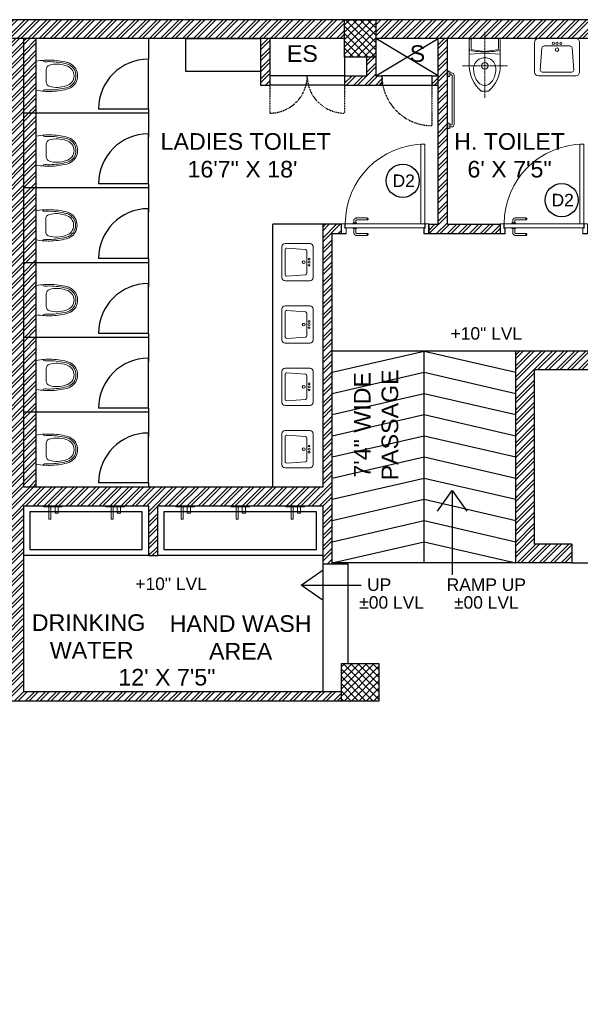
# Model space of a CAD drawing. Header units: inches. Extents: x 105152 to 158499, y 12149 to 30915.
# Tile 93 of 256: x 126751 to 127021, y 17878 to 18352. Entities that reach past the tile are written whole.
import ezdxf

# ---------------------------------------------------------------- set-up
doc = ezdxf.new("R2010")
doc.units = ezdxf.units.IN
doc.header["$MEASUREMENT"] = 0
doc.linetypes.add('CENTER', pattern=[50.8, 31.75, -6.35, 6.35, -6.35])
doc.linetypes.add('HIDDEN', pattern=[0.375, 0.25, -0.125])
doc.layers.add('PD_025_TEXT', color=61, linetype='Continuous')
doc.layers.add('PD_BASE', color=8, linetype='Continuous', transparency=0.5)
doc.layers.add('PD_DOOR', color=42, linetype='Continuous', lineweight=25)
doc.styles.get("Standard").update_dxf_attribs({"font": 'arial.ttf', "height": 6})
doc.styles.add('style1', font='arial.ttf', dxfattribs={"height": 500})
doc.dimstyles.new('ISO-10', dxfattribs={"dimtxt": 6, "dimasz": 0.5, "dimexe": 1.25, "dimexo": 0.625, "dimtad": 1, "dimtoh": 1, "dimdec": 1, "dimlunit": 4, "dimtxsty": 'Standard', "dimblk": 'ARCHTICK', "dimcen": 2.5, "dimclrt": 3, "dimadec": 0, "dimazin": 0, "dimtfac": 1, "dimtdec": 1, "dimtmove": 1, "dimatfit": 3, "dimfxl": 1, "dimarcsym": 0})
pattern_1 = [(45, (271611.2745, 44121.918), (-1.767766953, 1.767766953), []), (135, (271611.2745, 44121.918), (-1.767766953, -1.767766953), [])]

# ---------------------------------------------------------------- blocks, each defined once
blk = doc.blocks.new('_ArchTick')
at = {"color": 0, "linetype": 'ByBlock', "const_width": 0.15}
blk.add_lwpolyline([(-0.5, -0.5), (0.5, 0.5)], dxfattribs=at)
blk = doc.blocks.new('door 1')
at = {"layer": 'PD_DOOR', "color": 251, "lineweight": 5}
for p, q in [((159756, 15338), (159696, 15338)), ((159696, 15338), (159696, 15313)), ((159696, 15313), (159696, 15338)), ((159696, 15338), (159756, 15338)), ((159696, 15213), (159696, 15338)), ((159696, 15313), (159698, 15313)), ((159698, 15313), (159696, 15313)), ((159698, 15313), (159698, 15336)), ((159698, 15336), (159754, 15336)), ((159754, 15336), (159698, 15336)), ((159698, 15336), (159698, 15313)), ((159754, 15336), (159754, 15268)), ((159754, 15268), (159754, 15336)), ((159756, 15266), (159756, 15338)), ((159756, 15338), (159756, 15266)), ((160473, 15356), (160473, 15360)), ((160473, 15360), (160473, 15356)), ((160603, 15360), (160473, 15360)), ((160473, 15360), (160473, 15336)), ((160473, 15360), (160473, 15360)), ((160473, 15335), (160473, 15360)), ((160473, 15335), (160473, 15339)), ((160473, 15339), (160473, 15335)), ((160473, 15336), (160473, 15335)), ((160473, 15335), (160603, 15335)), ((160605, 15273), (160605, 15263)), ((160622, 15273), (160605, 15273)), ((160605, 15273), (160622, 15273)), ((160615, 15323), (160615, 15273)), ((160640, 15273), (160615, 15273)), ((160615, 15273), (160622, 15273)), ((160622, 15273), (160625, 15273)), ((160625, 15273), (160628, 15273)), ((160628, 15273), (160631, 15273)), ((160628, 15273), (160650, 15273)), ((160631, 15273), (160634, 15273)), ((160634, 15273), (160640, 15273)), ((160650, 15273), (160634, 15273)), ((160640, 15273), (160640, 15323)), ((160650, 15263), (160650, 15273)), ((160796, 15338), (160736, 15338)), ((160736, 15338), (160736, 15266)), ((160736, 15266), (160736, 15338)), ((160736, 15338), (160796, 15338)), ((160738, 15268), (160738, 15336)), ((160738, 15336), (160794, 15336)), ((160794, 15336), (160738, 15336)), ((160738, 15336), (160738, 15268)), ((160794, 15336), (160794, 15313)), ((160794, 15313), (160794, 15336)), ((160794, 15313), (160796, 15313)), ((160796, 15313), (160794, 15313)), ((160796, 15313), (160796, 15338)), ((160796, 15338), (160796, 15313)), ((160796, 15338), (160796, 15213)), ((159698, 15238), (159696, 15238)), ((159696, 15238), (159696, 15213)), ((159696, 15213), (159696, 15238)), ((159696, 15238), (159698, 15238)), ((159696, 15213), (159741, 15213)), ((159741, 15213), (159696, 15213)), ((159696, 15213), (159744, 15213)), ((159744, 15213), (159696, 15213)), ((159698, 15215), (159698, 15238)), ((159698, 15238), (159698, 15215)), ((159739, 15215), (159698, 15215)), ((159698, 15215), (159739, 15215)), ((159754, 15268), (159739, 15268)), ((159739, 15268), (159739, 15215)), ((159739, 15215), (159739, 15268)), ((159739, 15268), (159754, 15268)), ((159741, 15213), (159741, 15266)), ((159741, 15266), (159756, 15266)), ((159756, 15266), (159741, 15266)), ((159741, 15266), (159741, 15213)), ((160748, 15263), (159744, 15263)), ((159744, 15263), (159744, 15213)), ((160748, 15263), (159744, 15263)), ((159744, 15263), (159744, 15213)), ((159794, 15213), (159744, 15213)), ((159744, 15213), (159744, 14209)), ((159744, 15213), (160748, 15213)), ((159744, 15213), (159794, 15213)), ((159744, 15213), (159794, 15213)), ((159794, 15213), (159744, 15213)), ((159794, 14209), (159794, 15213)), ((159794, 15213), (160748, 15213)), ((159794, 15213), (160748, 15213)), ((160748, 15213), (159794, 15213)), ((160473, 15165), (160473, 15161)), ((160473, 15161), (160473, 15165)), ((160603, 15165), (160473, 15165)), ((160473, 15165), (160473, 15141)), ((160473, 15165), (160473, 15165)), ((160473, 15140), (160473, 15165)), ((160650, 15263), (160605, 15263)), ((160605, 15263), (160650, 15263)), ((160605, 15213), (160605, 15203)), ((160605, 15213), (160650, 15213)), ((160639, 15213), (160605, 15213)), ((160605, 15203), (160650, 15203)), ((160650, 15203), (160605, 15203)), ((160615, 15203), (160615, 15178)), ((160615, 15203), (160640, 15203)), ((160640, 15203), (160615, 15203)), ((160618, 15268), (160618, 15263)), ((160638, 15268), (160618, 15268)), ((160618, 15268), (160638, 15268)), ((160638, 15263), (160618, 15263)), ((160618, 15263), (160638, 15263)), ((160618, 15213), (160618, 15208)), ((160618, 15213), (160638, 15213)), ((160618, 15213), (160618, 15213)), ((160638, 15213), (160618, 15213)), ((160618, 15208), (160638, 15208)), ((160638, 15208), (160618, 15208)), ((160638, 15263), (160638, 15268)), ((160638, 15208), (160638, 15213)), ((160650, 15213), (160639, 15213)), ((160640, 15178), (160640, 15203)), ((160650, 15203), (160650, 15213)), ((160736, 15266), (160751, 15266)), ((160751, 15266), (160736, 15266)), ((160753, 15268), (160738, 15268)), ((160738, 15268), (160753, 15268)), ((160748, 15213), (160748, 15263)), ((160748, 15263), (160748, 15213)), ((160748, 15213), (160796, 15213)), ((160796, 15213), (160748, 15213)), ((160751, 15266), (160751, 15213)), ((160751, 15213), (160751, 15266)), ((160751, 15213), (160796, 15213)), ((160796, 15213), (160751, 15213)), ((160753, 15215), (160753, 15268)), ((160753, 15268), (160753, 15215)), ((160794, 15215), (160753, 15215)), ((160753, 15215), (160794, 15215)), ((160796, 15238), (160794, 15238)), ((160794, 15238), (160794, 15215)), ((160794, 15215), (160794, 15238)), ((160794, 15238), (160796, 15238)), ((160796, 15213), (160796, 15238)), ((160796, 15238), (160796, 15213)), ((160473, 15144), (160473, 15140)), ((160473, 15140), (160473, 15144)), ((160473, 15141), (160473, 15140)), ((160473, 15140), (160603, 15140)), ((159744, 14209), (159794, 14209))]:
    blk.add_line(p, q, dxfattribs=at)
at = {"layer": 'PD_DOOR', "color": 251, "lineweight": 5, "flags": 128}
for points in [[(160460, 15348), (160460, 15348), (160460, 15349), (160461, 15349), (160461, 15350), (160461, 15350), (160461, 15351), (160461, 15351), (160461, 15352), (160461, 15352), (160461, 15353), (160462, 15353), (160462, 15353), (160462, 15354), (160462, 15354), (160463, 15355), (160463, 15355), (160463, 15356), (160464, 15356), (160464, 15356), (160464, 15357), (160465, 15357), (160465, 15357), (160465, 15358), (160466, 15358), (160466, 15358), (160467, 15358), (160467, 15359), (160467, 15359), (160468, 15359), (160468, 15359), (160469, 15359), (160469, 15360), (160470, 15360), (160470, 15360), (160471, 15360), (160471, 15360), (160472, 15360), (160472, 15360), (160473, 15360), (160473, 15360)], [(160473, 15335), (160472, 15335), (160472, 15335), (160471, 15335), (160471, 15335), (160470, 15335), (160470, 15336), (160469, 15336), (160469, 15336), (160469, 15336), (160468, 15336), (160468, 15336), (160467, 15337), (160467, 15337), (160466, 15337), (160466, 15337), (160465, 15338), (160465, 15338), (160465, 15338), (160464, 15339), (160464, 15339), (160464, 15339), (160463, 15340), (160463, 15340), (160463, 15340), (160462, 15341), (160462, 15341), (160462, 15342), (160462, 15342), (160461, 15343), (160461, 15343), (160461, 15344), (160461, 15344), (160461, 15345), (160461, 15345), (160461, 15346), (160461, 15346), (160460, 15347), (160460, 15347), (160460, 15348), (160460, 15348)], [(160640, 15323), (160640, 15324), (160640, 15326), (160640, 15327), (160640, 15329), (160640, 15330), (160639, 15332), (160639, 15333), (160639, 15334), (160638, 15336), (160637, 15337), (160637, 15339), (160636, 15340), (160635, 15341), (160635, 15343), (160634, 15344), (160633, 15345), (160632, 15346), (160631, 15347), (160630, 15348), (160629, 15350), (160628, 15351), (160627, 15352), (160626, 15352), (160624, 15353), (160623, 15354), (160622, 15355), (160621, 15356), (160619, 15356), (160618, 15357), (160617, 15358), (160615, 15358), (160614, 15359), (160612, 15359), (160611, 15359), (160609, 15360), (160608, 15360), (160606, 15360), (160605, 15360), (160603, 15360), (160603, 15360)], [(160603, 15335), (160603, 15335), (160604, 15335), (160604, 15335), (160605, 15335), (160605, 15335), (160606, 15335), (160606, 15335), (160607, 15335), (160607, 15334), (160608, 15334), (160608, 15334), (160609, 15334), (160609, 15333), (160610, 15333), (160610, 15333), (160610, 15333), (160611, 15332), (160611, 15332), (160612, 15332), (160612, 15331), (160612, 15331), (160613, 15331), (160613, 15330), (160613, 15330), (160613, 15329), (160614, 15329), (160614, 15329), (160614, 15328), (160614, 15328), (160615, 15327), (160615, 15327), (160615, 15326), (160615, 15326), (160615, 15325), (160615, 15325), (160615, 15324), (160615, 15324), (160615, 15323), (160615, 15323), (160615, 15323)], [(160460, 15153), (160460, 15153), (160460, 15154), (160461, 15154), (160461, 15155), (160461, 15155), (160461, 15156), (160461, 15156), (160461, 15157), (160461, 15157), (160461, 15158), (160462, 15158), (160462, 15158), (160462, 15159), (160462, 15159), (160463, 15160), (160463, 15160), (160463, 15161), (160464, 15161), (160464, 15161), (160464, 15162), (160465, 15162), (160465, 15162), (160465, 15163), (160466, 15163), (160466, 15163), (160467, 15163), (160467, 15164), (160467, 15164), (160468, 15164), (160468, 15164), (160469, 15164), (160469, 15165), (160470, 15165), (160470, 15165), (160471, 15165), (160471, 15165), (160472, 15165), (160472, 15165), (160473, 15165), (160473, 15165)], [(160473, 15140), (160472, 15140), (160472, 15140), (160471, 15140), (160471, 15140), (160470, 15140), (160470, 15141), (160469, 15141), (160469, 15141), (160469, 15141), (160468, 15141), (160468, 15141), (160467, 15142), (160467, 15142), (160466, 15142), (160466, 15142), (160465, 15143), (160465, 15143), (160465, 15143), (160464, 15144), (160464, 15144), (160464, 15144), (160463, 15145), (160463, 15145), (160463, 15145), (160462, 15146), (160462, 15146), (160462, 15147), (160462, 15147), (160461, 15148), (160461, 15148), (160461, 15149), (160461, 15149), (160461, 15150), (160461, 15150), (160461, 15151), (160461, 15151), (160460, 15152), (160460, 15152), (160460, 15153), (160460, 15153)], [(160603, 15140), (160604, 15140), (160606, 15140), (160607, 15140), (160609, 15141), (160610, 15141), (160612, 15141), (160613, 15142), (160615, 15142), (160616, 15143), (160618, 15143), (160619, 15144), (160620, 15144), (160622, 15145), (160623, 15146), (160624, 15147), (160625, 15148), (160627, 15148), (160628, 15149), (160629, 15150), (160630, 15152), (160631, 15153), (160632, 15154), (160633, 15155), (160634, 15156), (160634, 15157), (160635, 15159), (160636, 15160), (160637, 15161), (160637, 15163), (160638, 15164), (160638, 15165), (160639, 15167), (160639, 15168), (160640, 15170), (160640, 15171), (160640, 15173), (160640, 15174), (160640, 15176), (160640, 15177), (160640, 15178)], [(160615, 15178), (160615, 15177), (160615, 15177), (160615, 15176), (160615, 15176), (160615, 15175), (160615, 15175), (160615, 15174), (160615, 15174), (160615, 15173), (160614, 15173), (160614, 15172), (160614, 15172), (160614, 15171), (160614, 15171), (160613, 15171), (160613, 15170), (160613, 15170), (160612, 15169), (160612, 15169), (160612, 15169), (160611, 15168), (160611, 15168), (160611, 15168), (160610, 15167), (160610, 15167), (160609, 15167), (160609, 15167), (160608, 15166), (160608, 15166), (160607, 15166), (160607, 15166), (160607, 15166), (160606, 15166), (160606, 15165), (160605, 15165), (160605, 15165), (160604, 15165), (160604, 15165), (160603, 15165), (160603, 15165)]]:
    blk.add_lwpolyline(points, dxfattribs=at)
at = {"layer": 'PD_DOOR', "color": 251, "lineweight": 5}
blk.add_arc((159744, 15213), 1004, 270, 0, dxfattribs=at)
blk = doc.blocks.new('DOOR1')
at = {"color": 251, "xscale": 0.03818181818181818, "yscale": 0.03818181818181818, "zscale": 0.03818181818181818, "rotation": 90}
blk.add_blockref('door 1', (-2370.94, -8406.75), dxfattribs=at)
blk = doc.blocks.new('LV')
at = {"color": 251, "lineweight": 5}
for p, q in [((-305, 51), (-305, 459)), ((-254, 510), (254, 510)), ((-205, 127), (-226, 431)), ((-201, 458), (203, 458)), ((228, 431), (205, 127)), ((305, 459), (305, 51)), ((254, 0), (-254, 0)), ((180, 103), (-180, 103))]:
    blk.add_line(p, q, dxfattribs=at)
for centre, radius in [((0, 154), 23.6), ((-51, 67), 14.4), ((0, 67), 15.3), ((51, 67), 14.4)]:
    blk.add_circle(centre, radius, dxfattribs=at)
for centre, radius, start, end in [((-254, 459), 50.8, 90, 180), ((-201, 433), 25.4, 90, 184.2016), ((203, 433), 25.4, 355.4179, 90), ((254, 459), 50.8, 0, 90), ((-254, 51), 50.8, 180, 270), ((-180, 129), 25.4, 184.2016, 270), ((180, 129), 25.4, 270, 355.4179), ((254, 51), 50.8, 270, 0)]:
    blk.add_arc(centre, radius, start, end, dxfattribs=at)
blk = doc.blocks.new('XI')
at = {"color": 251, "linetype": 'CENTER', "lineweight": 5, "ltscale": 0.2}
for points in [[(-370, 300), (-370, -300)], [(-802, 0), (95, 0)]]:
    blk.add_lwpolyline(points, dxfattribs=at)
at = {"color": 251, "lineweight": 5}
for points in [[(-134, -210), (-370, -210, -0.218492), (-710, -50), (-710, 50, -0.218492), (-370, 210), (-134, 210)], [(0, 170, 0.414214), (-15, 185), (-131, 185, 0.379919), (-156, 163), (-175, 0), (-156, -163, 0.379919), (-131, -185), (-15, -185, 0.414214), (0, -170)]]:
    blk.add_lwpolyline(points, format="xyb", dxfattribs=at)
for points in [[(-418, 150, -1.051391), (-418, -150, -0.060335), (-499, -137, -0.081386), (-571, -103, -0.106971), (-621, -50, -0.136416), (-635, 0, -0.136416), (-621, 50, -0.106971), (-571, 103, -0.081386), (-499, 137, -0.060335)], [(0, -185), (0, 185, 0.414214), (-25, 210), (-134, 210, 0.379919), (-169, 179), (-176, 118, 0.059314), (-176, -118), (-169, -179, 0.379919), (-134, -210), (-25, -210, 0.414214)]]:
    blk.add_lwpolyline(points, format="xyb", close=True, dxfattribs=at)
blk.add_lwpolyline([(-215, 210), (-200, 0), (-215, -210)], dxfattribs=at)
blk.add_circle((-370, 0), 45, dxfattribs=at)
blk = doc.blocks.new('A$C07EA312C')
at = {"color": 251, "lineweight": 5}
for points in [[(0, 550), (0, 500), (10, 500, 0.414214), (20, 510), (20, 540, 0.414214), (10, 550)], [(0, 50), (0, 0), (10, 0, 0.414214), (20, 10), (20, 40, 0.414214), (10, 50)]]:
    blk.add_lwpolyline(points, format="xyb", close=True, dxfattribs=at)
for points in [[(20, 15), (35, 15, 0.414214), (60, 40), (60, 510, 0.414214), (35, 535), (20, 535)], [(20, 35), (35, 35, 0.414214), (40, 40), (40, 510, 0.414214), (35, 515), (20, 515)]]:
    blk.add_lwpolyline(points, format="xyb", dxfattribs=at)
blk = doc.blocks.new('ta0p3456')
at = {"color": 251, "lineweight": 5, "ltscale": 12}
for points in [[(-4.5, 0), (4.5, 0), (4.5, -0.5), (-4.5, -0.5)], [(-1, -0.5), (-1, -6.5), (-2, -6.5), (-2, -0.5)], [(2.5, -0.5), (2.5, -3.5), (1, -3.5), (1, -0.5)]]:
    blk.add_lwpolyline(points, close=True, dxfattribs=at)
blk = doc.blocks.new('A$C24556D30')
at = {"color": 251, "lineweight": 5}
for p, q in [((170, 400), (170, 20)), ((300, 210), (300, 292)), ((300, 210), (300, 128))]:
    blk.add_line(p, q, dxfattribs=at)
for points in [[(280, 413, 0.02753), (170, 400, 0.02753)], [(570, 386, 0.054905), (350, 415, 0.054905)], [(565, 366, 0.054905), (350, 395, 0.054905)], [(300, 210), (300, 290, 0.704392)], [(300, 210), (300, 130, -0.704392)], [(170, 20, 0.02753), (280, 7, 0.02753)], [(565, 54, -0.054905), (350, 25, -0.054905)], [(570, 34, -0.054905), (350, 5, -0.054905)]]:
    blk.add_lwpolyline(points, format="xyb", dxfattribs=at)
for centre, radius, start, end in [((280, 413), 20, 184.5905, 273.8823), ((350, -585), 1000, 90, 94.0204), ((350, -585), 980, 90, 94.0204), ((360, 292), 60, 105.9249, 180), ((439, 15), 348, 69.701, 105.9249), ((530, 210), 135, 0, 77.2425), ((530, 210), 160, 60, 77.2425), ((530, 210), 180, 60, 77.2425), ((530, 210), 160, 0, 60), ((530, 210), 180, 0, 60), ((530, 210), 135, 282.7575, 0), ((530, 210), 160, 300, 0), ((530, 210), 180, 300, 0), ((280, 7), 20, 86.1177, 175.4095), ((350, 1005), 1000, 265.9796, 270), ((350, 1005), 980, 265.9796, 270), ((360, 128), 60, 180, 254.0751), ((439, 405), 348, 254.0751, 290.299), ((530, 210), 160, 282.7575, 300), ((530, 210), 180, 282.7575, 300)]:
    blk.add_arc(centre, radius, start, end, dxfattribs=at)

msp = doc.modelspace()

# ---------------------------------------------------------------- hatches: boundary and pattern name
at = {"layer": 'PD_BASE'}
h = msp.add_hatch(dxfattribs=at)
h.set_pattern_fill('ANSI32', color=256, scale=10)
h.set_pattern_definition([(45, (126173.841, 17518.1774), (-2.65165, 2.65165), []), (45, (126175.6088, 17518.1774), (-2.65165, 2.65165), [])])
h.paths.add_polyline_path([(126176.99, 17560.93), (126167.99, 17560.93), (126167.99, 17479.43), (126176.99, 17479.43)])
h.paths.add_polyline_path([(126538.49, 17413.43), (126368.99, 17413.43), (126368.99, 17404.43), (126538.49, 17404.43)])
h.paths.add_polyline_path([(126722.99, 17413.43), (126553.49, 17413.43), (126553.49, 17404.43), (126722.99, 17404.43)])
h.paths.add_polyline_path([(126176.99, 18277.43), (126167.99, 18277.43), (126167.99, 18195.93), (126176.99, 18195.93)])
h.paths.add_polyline_path([(126176.99, 18180.93), (126167.99, 18180.93), (126167.99, 18040.93), (126176.99, 18040.93)])
h.paths.add_polyline_path([(126176.99, 18025.93), (126167.99, 18025.93), (126167.99, 17885.93), (126176.99, 17885.93)])
h.paths.add_polyline_path([(126176.99, 17870.93), (126167.99, 17870.93), (126167.99, 17730.93), (126176.99, 17730.93)])
h.paths.add_polyline_path([(126176.99, 17715.93), (126167.99, 17715.93), (126167.99, 17575.93), (126176.99, 17575.93)])
h.paths.add_polyline_path([(127268.99, 18352.43), (127102.49, 18352.43), (127102.49, 18343.43), (127268.99, 18343.43)])
h.paths.add_polyline_path([(127087.49, 18352.43), (126922.49, 18352.43), (126922.49, 18343.43), (127087.49, 18343.43)])
h.paths.add_polyline_path([(126907.49, 18352.43), (126737.99, 18352.43), (126737.99, 18343.43), (126907.49, 18343.43)])
h.paths.add_polyline_path([(126722.99, 18352.43), (126553.49, 18352.43), (126553.49, 18343.43), (126722.99, 18343.43)])
h.paths.add_polyline_path([(126353.99, 18352.43), (126242.99, 18352.43), (126242.99, 18343.43), (126353.99, 18343.43)])
h.paths.add_polyline_path([(126227.99, 18352.43), (126167.99, 18352.43), (126167.99, 18292.43), (126176.99, 18292.43), (126176.99, 18343.43), (126227.99, 18343.43)])
h.paths.add_polyline_path([(126176.99, 17464.43), (126167.99, 17464.43), (126167.99, 17404.43), (126227.99, 17404.43), (126227.99, 17413.43), (126176.99, 17413.43)])
h.paths.add_polyline_path([(126353.99, 17413.43), (126242.99, 17413.43), (126242.99, 17404.43), (126353.99, 17404.43)])
h.paths.add_polyline_path([(126762.74, 17413.43), (126737.99, 17413.43), (126737.99, 17404.43), (126762.74, 17404.43)])
h.paths.add_polyline_path([(126907.49, 17413.43), (126882.74, 17413.43), (126882.74, 17404.43), (126907.49, 17404.43)])
h.paths.add_polyline_path([(126944.99, 17413.43), (126922.49, 17413.43), (126922.49, 17404.43), (126944.99, 17404.43)])
h.paths.add_polyline_path([(127087.49, 17413.43), (127064.99, 17413.43), (127064.99, 17404.43), (127087.49, 17404.43)])
h.paths.add_polyline_path([(127124.99, 17413.43), (127102.49, 17413.43), (127102.49, 17404.43), (127124.99, 17404.43)])
h.paths.add_polyline_path([(127268.99, 17413.43), (127244.99, 17413.43), (127244.99, 17404.43), (127268.99, 17404.43)])
h.paths.add_polyline_path([(127283.99, 17422.43), (127274.99, 17422.43)])
h.paths.add_polyline_path([(127283.99, 17560.93), (127274.99, 17560.93), (127274.99, 17422.43), (127283.99, 17422.43)])
h.paths.add_polyline_path([(127283.99, 17715.93), (127274.99, 17715.93), (127274.99, 17575.93), (127283.99, 17575.93)])
h.paths.add_polyline_path([(127283.99, 18025.93), (127274.99, 18025.93), (127274.99, 17730.93), (127283.99, 17730.93)])
h.paths.add_polyline_path([(127283.99, 18334.43), (127274.99, 18334.43), (127274.99, 18195.93), (127283.99, 18195.93)])
h.paths.add_polyline_path([(127265.99, 18192.93), (127160.99, 18192.93), (127160.99, 18183.93), (127265.99, 18183.93)])
h.paths.add_polyline_path([(127160.99, 18180.93), (127151.99, 18180.93), (127151.99, 18102.93), (127160.99, 18102.93)])
h.paths.add_polyline_path([(127151.99, 18192.93), (127079.99, 18192.93), (127079.99, 18183.93), (127151.99, 18183.93)])
h.paths.add_polyline_path([(127079.99, 18180.93), (127070.99, 18180.93), (127070.99, 18102.93), (127079.99, 18102.93)])
h.paths.add_polyline_path([(127070.99, 18192.93), (126989.99, 18192.93), (126989.99, 18090.93), (127016.99, 18090.93), (127016.99, 18099.93), (126998.99, 18099.93), (126998.99, 18183.93), (127070.99, 18183.93)])
h.paths.add_polyline_path([(127070.99, 18099.93), (127052.99, 18099.93), (127052.99, 18090.93), (127070.99, 18090.93)], flags=17)
h.paths.add_polyline_path([(127097.99, 18099.93), (127079.99, 18099.93), (127079.99, 18090.93), (127097.99, 18090.93)])
h.paths.add_polyline_path([(127151.99, 18099.93), (127133.99, 18099.93), (127133.99, 18090.93), (127151.99, 18090.93)])
h.paths.add_polyline_path([(127160.99, 18090.93), (127151.99, 18090.93), (127151.99, 18027.93), (127160.99, 18027.93)])
h.paths.add_polyline_path([(127283.99, 18041.93), (127274.99, 18041.93), (127274.99, 18040.93), (127283.99, 18040.93)])
h.paths.add_polyline_path([(127283.99, 18180.93), (127274.99, 18180.93), (127274.99, 18161.93), (127283.99, 18161.93)])
h.paths.add_polyline_path([(126405.74, 18343.43), (126405.74, 18352.43), (126368.99, 18352.43), (126368.99, 18343.43)])
h.paths.add_polyline_path([(126501.74, 18352.43), (126501.74, 18343.43), (126538.49, 18343.43), (126538.49, 18352.43)])
h = msp.add_hatch(dxfattribs=at)
h.set_pattern_fill('ANSI37', color=256, scale=20)
h.set_pattern_definition(pattern_1)
h.paths.add_polyline_path([(126922.49, 18352.43), (126907.49, 18352.43), (126907.49, 18334.43), (126922.49, 18334.43)])
h = msp.add_hatch(dxfattribs=at)
h.set_pattern_fill('ANSI32', color=256, scale=10)
h.set_pattern_definition([(45, (126733.2206, 18110.045), (-2.65165, 2.65165), []), (45, (126734.9884, 18110.045), (-2.65165, 2.65165), [])])
h.paths.add_polyline_path([(126743.99, 18112.13), (126700.74, 18112.13), (126700.74, 18107.63), (126743.99, 18107.63)])
h.paths.add_polyline_path([(126658.74, 18112.13), (126615.49, 18112.13), (126615.49, 18107.63), (126658.74, 18107.63)], flags=17)
h.paths.add_polyline_path([(126743.99, 18028.93), (126743.99, 18024.43), (126905.99, 18024.43), (126905.99, 18028.93), (126752.99, 18028.93), (126752.99, 18118.43), (126812.99, 18118.43), (126812.99, 18094.43), (126817.49, 18094.43), (126817.49, 18118.43), (126896.99, 18118.43), (126896.99, 18090.43), (126901.49, 18090.43), (126901.49, 18249.43), (126905.99, 18249.43), (126905.99, 18253.93), (126896.99, 18253.93), (126896.99, 18127.43), (126752.99, 18127.43), (126752.99, 18343.43), (126743.99, 18343.43)])
h.paths.add_polyline_path([(126688.49, 18019.49), (126692.99, 18019.49), (126692.99, 18024.43), (126701.99, 18024.43), (126701.99, 18028.93), (126615.49, 18028.93), (126615.49, 18184.43), (126538.49, 18184.43), (126538.49, 18179.93), (126610.99, 18179.93), (126610.99, 18028.93), (126554.99, 18028.93), (126554.99, 18024.43), (126688.49, 18024.43)])
h = msp.add_hatch(dxfattribs=at)
h.set_pattern_fill('ANSI32', color=256, scale=10)
h.set_pattern_definition([(45, (153297.4604, 36231.8138), (-2.65165043, 2.65165043), []), (45, (153299.228, 36231.8138), (-2.65165043, 2.65165043), [])])
h.paths.add_polyline_path([(126758.99, 18343.43), (126752.99, 18343.43), (126752.99, 18307.43), (126758.99, 18307.43)])
h.paths.add_polyline_path([(126758.99, 18307.43), (126752.99, 18307.43), (126752.99, 18271.43), (126758.99, 18271.43)])
h.paths.add_polyline_path([(126752.99, 18271.43), (126752.99, 18235.43), (126758.99, 18235.43), (126758.99, 18271.43)])
h.paths.add_polyline_path([(126758.99, 18235.43), (126752.99, 18235.43), (126752.99, 18199.43), (126758.99, 18199.43)])
h.paths.add_polyline_path([(126758.99, 18199.43), (126752.99, 18199.43), (126752.99, 18163.43), (126758.99, 18163.43)])
h.paths.add_polyline_path([(126758.99, 18163.43), (126752.99, 18163.43), (126752.99, 18127.43), (126758.99, 18127.43)])
h.paths.add_polyline_path([(127037.99, 18343.43), (127028.99, 18343.43), (127028.99, 18253.93), (127024.49, 18253.93), (127024.49, 18249.43), (127028.99, 18249.43), (127028.99, 18239.43), (127037.99, 18239.43)])
h.paths.add_polyline_path([(126956.99, 18343.43), (126952.49, 18343.43), (126952.49, 18253.93), (126947.99, 18253.93), (126947.99, 18249.43), (126982.49, 18249.43), (126982.49, 18253.93), (126956.99, 18253.93)])
h.paths.add_polyline_path([(126952.49, 18325.43), (126949.49, 18325.43), (126949.49, 18320.93), (126952.49, 18320.93)], flags=17)
h.paths.add_polyline_path([(126925.49, 18325.43), (126922.49, 18325.43), (126922.49, 18334.43), (126917.99, 18334.43), (126917.99, 18325.43), (126907.49, 18325.43), (126907.49, 18320.93), (126925.49, 18320.93)])
h.paths.add_polyline_path([(126871.49, 18343.43), (126866.99, 18343.43), (126866.99, 18327.43), (126866.99, 18320.93), (126871.49, 18320.93), (126871.49, 18325.43)])
h.paths.add_polyline_path([(127162.49, 18343.43), (127157.99, 18343.43), (127157.99, 18325.43), (127162.49, 18325.43)])
h = msp.add_hatch(dxfattribs=at)
h.set_pattern_fill('ANSI37', color=256, scale=20)
h.set_pattern_definition(pattern_1)
h.paths.add_polyline_path([(126923.99, 18042.43), (126923.99, 18024.43), (126905.99, 18024.43), (126905.99, 18042.43)])

# ---------------------------------------------------------------- linework, layer by layer
at = {"layer": 'PD_BASE', "lineweight": 30}
for p, q in [((127283.99, 18352.43), (126501.74, 18352.43)), ((126907.49, 18343.43), (126737.99, 18343.43)), ((126758.99, 18127.43), (126758.99, 18343.43)), ((126866.99, 18343.43), (126866.99, 18320.93)), ((126871.49, 18343.43), (126871.49, 18320.93)), ((127087.49, 18343.43), (126922.49, 18343.43)), ((126956.99, 18253.93), (126956.99, 18343.43)), ((126917.99, 18334.43), (126917.99, 18325.43)), ((126922.49, 18334.43), (126922.49, 18325.43)), ((126907.49, 18325.43), (126917.99, 18325.43)), ((126907.49, 18325.43), (126907.49, 18320.93)), ((126922.49, 18325.43), (126925.49, 18325.43)), ((126925.49, 18325.43), (126925.49, 18320.93)), ((126949.49, 18325.43), (126952.49, 18325.43)), ((126949.49, 18325.43), (126949.49, 18320.93)), ((126866.99, 18320.93), (126871.49, 18320.93)), ((126907.49, 18320.93), (126925.49, 18320.93)), ((126949.49, 18320.93), (126952.49, 18320.93)), ((126947.99, 18249.43), (126947.99, 18253.93)), ((126947.99, 18253.93), (126947.99, 18249.43)), ((126956.99, 18253.93), (126982.49, 18253.93)), ((126982.49, 18253.93), (126982.49, 18249.43)), ((126947.99, 18249.43), (126982.49, 18249.43)), ((126989.99, 18090.93), (126989.99, 18192.93)), ((127070.99, 18192.93), (126989.99, 18192.93)), ((126998.99, 18099.93), (126998.99, 18183.93)), ((127070.99, 18183.93), (126998.99, 18183.93)), ((127016.99, 18099.93), (126998.99, 18099.93)), ((127016.99, 18099.93), (127016.99, 18090.93)), ((127016.99, 18090.93), (126989.99, 18090.93))]:
    msp.add_line(p, q, dxfattribs=at)
at = {"layer": 'PD_BASE', "ltscale": 12}
for p, q in [((126812.99, 18343.43), (126812.99, 18333.43)), ((126922.49, 18325.43), (126952.49, 18343.43)), ((126952.49, 18325.43), (126922.49, 18343.43)), ((126907.49, 18334.43), (126907.49, 18325.43)), ((126812.99, 18309.43), (126812.99, 18333.43)), ((126907.49, 18325.43), (126871.49, 18325.43)), ((126949.49, 18325.43), (126925.49, 18325.43)), ((126907.49, 18320.93), (126871.49, 18320.93)), ((126925.49, 18320.93), (126949.49, 18320.93)), ((126812.99, 18307.43), (126752.99, 18307.43)), ((126812.99, 18309.43), (126788.99, 18309.43)), ((126812.99, 18309.43), (126812.99, 18295.8)), ((126812.99, 18309.43), (126812.99, 18297.43)), ((126812.99, 18273.43), (126812.99, 18297.43)), ((126812.99, 18273.43), (126788.99, 18273.43)), ((126812.99, 18273.43), (126812.99, 18259.8)), ((126812.99, 18273.43), (126812.99, 18261.43)), ((126812.99, 18271.43), (126752.99, 18271.43)), ((126812.99, 18237.43), (126812.99, 18261.43)), ((126872.99, 18127.43), (126872.99, 18253.93)), ((126896.99, 18253.93), (126872.99, 18253.93)), ((126812.99, 18235.43), (126752.99, 18235.43)), ((126812.99, 18237.43), (126788.99, 18237.43)), ((126812.99, 18237.43), (126812.99, 18223.8)), ((126812.99, 18237.43), (126812.99, 18225.43)), ((126812.99, 18201.43), (126812.99, 18225.43)), ((126812.99, 18199.43), (126752.99, 18199.43)), ((126812.99, 18201.43), (126788.99, 18201.43)), ((126812.99, 18201.43), (126812.99, 18187.8)), ((126812.99, 18201.43), (126812.99, 18189.43)), ((126812.99, 18165.43), (126812.99, 18189.43)), ((126812.99, 18165.43), (126788.99, 18165.43)), ((126812.99, 18165.43), (126812.99, 18151.8)), ((126812.99, 18165.43), (126812.99, 18153.43)), ((126812.99, 18163.43), (126752.99, 18163.43)), ((126812.99, 18129.43), (126812.99, 18153.43)), ((126812.99, 18129.43), (126788.99, 18129.43)), ((126812.99, 18129.43), (126812.99, 18127.43)), ((126812.99, 18094.43), (126752.99, 18094.43)), ((126896.99, 18094.43), (126817.49, 18094.43))]:
    msp.add_line(p, q, dxfattribs=at)
at = {"layer": 'PD_BASE', "linetype": 'HIDDEN', "ltscale": 0.2}
for p, q in [((126871.49, 18325.43), (126871.49, 18307.43)), ((126907.49, 18325.43), (126907.49, 18307.43)), ((126949.49, 18325.43), (126949.49, 18301.43))]:
    msp.add_line(p, q, dxfattribs=at)
at = {"layer": 'PD_BASE'}
for p, q in [((126989.99, 18192.93), (126901.49, 18192.93)), ((126945.74, 18090.93), (126945.74, 18192.93)), ((126896.99, 18090.43), (126896.99, 18028.93)), ((126989.99, 18090.93), (126901.49, 18090.93)), ((126901.49, 18090.43), (126908.99, 18090.43)), ((126908.99, 18090.43), (126908.99, 18042.43)), ((127016.99, 18090.93), (127052.99, 18090.93))]:
    msp.add_line(p, q, dxfattribs=at)
for points in [[(126922.49, 18334.43), (126907.49, 18334.43), (126907.49, 18352.43), (126922.49, 18352.43)], [(126923.99, 18042.43), (126923.99, 18024.43), (126905.99, 18024.43), (126905.99, 18042.43)]]:
    msp.add_lwpolyline(points, close=True, dxfattribs=at)
at = {"layer": 'PD_BASE', "lineweight": 30}
for points in [[(126905.99, 18028.93), (126752.99, 18028.93), (126752.99, 18118.43), (126812.99, 18118.43), (126812.99, 18094.43), (126817.49, 18094.43), (126817.49, 18118.43), (126896.99, 18118.43), (126896.99, 18090.43), (126901.49, 18090.43), (126901.49, 18249.43), (126905.99, 18249.43), (126905.99, 18253.93), (126896.99, 18253.93), (126896.99, 18127.43), (126752.99, 18127.43), (126752.99, 18343.43), (126743.99, 18343.43), (126743.99, 18028.93), (126743.99, 18028.93)], [(126947.99, 18253.93), (126952.49, 18253.93), (126952.49, 18343.43)], [(126905.99, 18024.43), (126743.99, 18024.43), (126743.99, 18028.93)]]:
    msp.add_lwpolyline(points, dxfattribs=at)
at = {"layer": 'PD_BASE', "ltscale": 12}
for points in [[(126830.99, 18343.43), (126866.99, 18343.43), (126866.99, 18327.43), (126830.99, 18327.43)], [(126755.99, 18097.43), (126809.99, 18097.43), (126809.99, 18115.43), (126755.99, 18115.43)], [(126820.49, 18097.43), (126893.99, 18097.43), (126893.99, 18115.43), (126820.49, 18115.43)]]:
    msp.add_lwpolyline(points, close=True, dxfattribs=at)
at = {"layer": 'PD_BASE'}
for points in [[(126901.49, 18182.73), (126945.74, 18192.93), (126989.99, 18182.73)], [(126901.49, 18172.53), (126945.74, 18182.73), (126989.99, 18172.53)], [(126901.49, 18162.33), (126945.74, 18172.53), (126989.99, 18162.33)], [(126901.49, 18152.13), (126945.74, 18162.33), (126989.99, 18152.13)], [(126901.49, 18141.93), (126945.74, 18152.13), (126989.99, 18141.93)], [(126901.49, 18131.73), (126945.74, 18141.93), (126989.99, 18131.73)], [(126901.49, 18121.53), (126945.74, 18131.73), (126989.99, 18121.53)], [(126901.49, 18111.33), (126945.74, 18121.53), (126989.99, 18111.33)], [(126901.49, 18101.13), (126945.74, 18111.33), (126989.99, 18101.13)], [(126901.49, 18090.93), (126945.74, 18101.13), (126989.99, 18090.93)]]:
    msp.add_lwpolyline(points, dxfattribs=at)
for centre in [(126935.48, 18274.88), (127012.03, 18265.57)]:
    msp.add_circle(centre, 8, dxfattribs=at)
at = {"layer": 'PD_BASE', "ltscale": 12}
for centre in [(126812.99, 18309.43), (126812.99, 18273.43), (126812.99, 18237.43), (126812.99, 18201.43), (126812.99, 18165.43), (126812.99, 18129.43)]:
    msp.add_arc(centre, 24, 90, 180, dxfattribs=at)
at = {"layer": 'PD_BASE', "linetype": 'HIDDEN', "ltscale": 0.2}
for centre, radius, start, end in [((126871.49, 18325.43), 18, 270, 0), ((126907.49, 18325.43), 18, 180, 270), ((126949.49, 18325.43), 24, 180, 270)]:
    msp.add_arc(centre, radius, start, end, dxfattribs=at)

# ---------------------------------------------------------------- block references
at = {"layer": 'PD_BASE', "ltscale": 12}
for name, p, xscale, yscale, zscale, rotation in [('XI', (126974.99, 18343.43), 0.03571428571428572, 0.03571428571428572, 0.03571428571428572, 90), ('LV', (127009.81, 18343.43), 0.03542840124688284, 0.03542840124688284, 0.03542840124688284, 180), ('A$C24556D30', (126752.73, 18333.16), -0.03684210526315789, 0.03684210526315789, 0.03684210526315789, 180), ('A$C24556D30', (126752.73, 18297.16), -0.03684210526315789, 0.03684210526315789, 0.03684210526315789, 180), ('A$C24556D30', (126752.51, 18261.16), -0.03684210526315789, 0.03684210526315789, 0.03684210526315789, 180), ('LV', (126892.37, 18235.68), 0.0295236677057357, 0.0295236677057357, 0.0295236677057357, 90), ('A$C24556D30', (126752.73, 18225.16), -0.03684210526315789, 0.03684210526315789, 0.03684210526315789, 180), ('LV', (126892.37, 18205.68), 0.0295236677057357, 0.0295236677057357, 0.0295236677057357, 90), ('A$C24556D30', (126752.73, 18189.16), -0.03684210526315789, 0.03684210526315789, 0.03684210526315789, 180), ('LV', (126892.37, 18175.68), 0.0295236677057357, 0.0295236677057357, 0.0295236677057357, 90), ('LV', (126892.37, 18145.68), 0.0295236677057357, 0.0295236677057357, 0.0295236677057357, 90), ('A$C24556D30', (126752.73, 18153.16), -0.03684210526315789, 0.03684210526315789, 0.03684210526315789, 180)]:
    msp.add_blockref(name, p, dxfattribs=dict(at, xscale=xscale, yscale=yscale, zscale=zscale, rotation=rotation))
at = {"layer": 'PD_BASE', "ltscale": 12, "xscale": 0.05, "yscale": 0.05, "zscale": 0.05}
msp.add_blockref('A$C07EA312C', (126957.24, 18300.08), dxfattribs=at)
at = {"layer": 'PD_BASE', "ltscale": 25, "rotation": 90.00000000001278}
for p in [(124638.72, 21205.99), (124715.22, 21205.99)]:
    msp.add_blockref('DOOR1', p, dxfattribs=at)
at = {"layer": 'PD_BASE', "ltscale": 12}
for p in [(126767.05, 18118.43), (126797.05, 18118.43), (126830.74, 18118.43), (126857.24, 18118.43), (126883.74, 18118.43)]:
    msp.add_blockref('ta0p3456', p, dxfattribs=at)

# ---------------------------------------------------------------- texts
at = {"layer": 'PD_025_TEXT', "char_height": 8, "attachment_point": 1, "style": 'style1'}
for s, insert, width in [('\\pxqc;ES', (126822.92, 18340.11), 128.4952), ('\\pxqc;S', (126878.34, 18340.11), 128.4952), ('\\pxqc; LADIES TOILET\\P16\'7" X 18\'', (126794.07, 18297.8), 128.4952), ('\\pxqc;H. TOILET\\P6\' X 7\'5"', (126922.68, 18297.8), 128.4952), ('\\pxqc;DRINKING\\P WATER', (126738.29, 18066.19), 91.7722), ('\\pxqc;HAND WASH \\PAREA', (126811.54, 18065.7), 91.7722), ('\\pxqc;12\' X 7\'5"', (126776.04, 18039.9), 91.7722)]:
    msp.add_mtext(s, dxfattribs=dict(at, insert=insert, width=width))
at = {"layer": 'PD_025_TEXT', "char_height": 6, "width": 137.3386, "attachment_point": 1}
for s, insert in [('\\pxqc;+10" LVL', (126907.08, 18204.39)), ('\\pxqc;+10" LVL', (126755.28, 18083.87)), ('\\pxqc;UP', (126855.5, 18083.44)), ('\\pxqc;RAMP UP', (126907.08, 18083.44)), ('\\pxqc;%%P00 LVL', (126861.46, 18074.89)), ('\\pxqc;%%P00 LVL', (126907.08, 18074.89))]:
    msp.add_mtext(s, dxfattribs=dict(at, insert=insert))
at = {"layer": 'PD_025_TEXT', "insert": (126911.97, 18093.13), "char_height": 8, "width": 128.4952, "attachment_point": 1, "rotation": 90, "style": 'style1'}
msp.add_mtext('\\pxqc;7\'4" WIDE\\PPASSAGE', dxfattribs=at)
at = {"layer": 'PD_BASE', "char_height": 8, "attachment_point": 1, "style": 'style1'}
for s, insert, width in [('\\pxqc;ES', (126822.92, 18340.11), 128.4952), ('\\pxqc;S', (126878.34, 18340.11), 128.4952), ('\\pxqc; LADIES TOILET\\P16\'7" X 18\'', (126794.07, 18297.8), 128.4952), ('\\pxqc;H. TOILET\\P6\' X 7\'5"', (126922.68, 18297.8), 128.4952), ('\\pxqc;DRINKING\\P WATER', (126738.29, 18066.19), 91.7722), ('\\pxqc;HAND WASH \\PAREA', (126811.54, 18065.7), 91.7722), ('\\pxqc;12\' X 7\'5"', (126776.04, 18039.9), 91.7722)]:
    msp.add_mtext(s, dxfattribs=dict(at, insert=insert, width=width))
at = {"layer": 'PD_BASE', "char_height": 6, "attachment_point": 1}
for s, insert, width in [('D2', (126930.61, 18277.91), 47.1418), ('D2', (127007.16, 18268.6), 47.1418), ('\\pxqc;+10" LVL', (126907.08, 18204.39), 137.3386), ('\\pxqc;+10" LVL', (126755.28, 18083.87), 137.3386), ('\\pxqc;UP', (126855.5, 18083.44), 137.3386), ('\\pxqc;RAMP UP', (126907.08, 18083.44), 137.3386), ('\\pxqc;%%P00 LVL', (126861.46, 18074.89), 137.3386), ('\\pxqc;%%P00 LVL', (126907.08, 18074.89), 137.3386)]:
    msp.add_mtext(s, dxfattribs=dict(at, insert=insert, width=width))
at = {"layer": 'PD_BASE', "insert": (126911.97, 18093.13), "char_height": 8, "width": 128.4952, "attachment_point": 1, "rotation": 90, "style": 'style1'}
msp.add_mtext('\\pxqc;7\'4" WIDE\\PPASSAGE', dxfattribs=at)

# ---------------------------------------------------------------- leaders
at = {"layer": 'PD_025_TEXT'}
for points, override in [([(126959.35, 18125.79), (126959.35, 18085.2)], {"dimasz": 10, "dimtad": 0, "dimldrblk": 'Open90'}), ([(126886.64, 18080.17), (126915.49, 18080.17)], {"dimasz": 10, "dimgap": 0.625, "dimtad": 0, "dimldrblk": 'Open90'})]:
    msp.add_leader(points, dimstyle='ISO-10', override=override, dxfattribs=at)
at = {"layer": 'PD_BASE'}
for points, override in [([(126959.35, 18125.79), (126959.35, 18085.2)], {"dimasz": 10, "dimtad": 0, "dimldrblk": 'Open90'}), ([(126886.64, 18080.17), (126915.49, 18080.17)], {"dimasz": 10, "dimgap": 0.625, "dimtad": 0, "dimldrblk": 'Open90'})]:
    msp.add_leader(points, dimstyle='ISO-10', override=override, dxfattribs=at)

doc.saveas('drawing.dxf')
